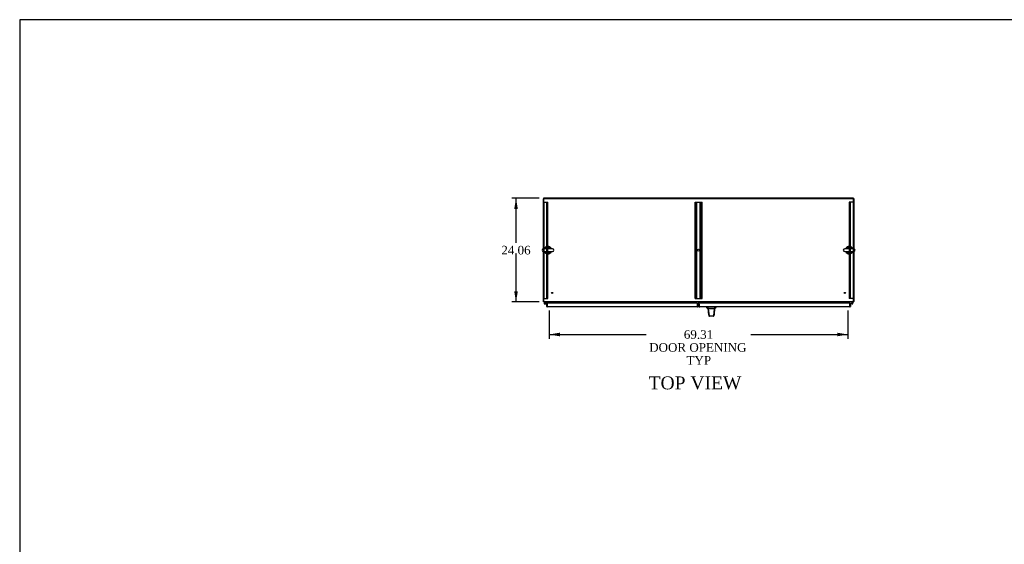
# Model space of a CAD drawing. Header units: inches. Extents: x 2 to 538, y -2 to 358.
# Tile 5 of 11: x 2 to 230, y 236 to 358. Entities that reach past the tile are written whole.
import ezdxf
from ezdxf.enums import TextEntityAlignment as Align
from ezdxf.lldxf.tags import DXFTag

# ---------------------------------------------------------------- set-up
doc = ezdxf.new("R2010")
doc.units = ezdxf.units.IN
doc.header["$MEASUREMENT"] = 0
for name, color, linetype in [('COM42890-3', 7, 'Continuous'), ('COM44039', 7, 'Continuous'), ('COM48813', 7, 'Continuous'), ('COM54578-79', 7, 'Continuous'), ('COM56746-6', 7, 'Continuous'), ('COM71120-6', 7, 'Continuous'), ('COM71121-6', 7, 'Continuous'), ('COM71122-8', 7, 'Continuous'), ('Default', 7, 'Continuous'), ('GSK11033', 7, 'Continuous'), ('HAN13066', 7, 'Continuous'), ('SCS00680', 7, 'Continuous'), ('STD21878', 7, 'Continuous'), ('WAF25362', 7, 'Continuous')]:
    doc.layers.add(name, color=color, linetype=linetype)
doc.styles.add('SEACAD_Times_New_Roman', font='times.ttf')
tags = doc.linetypes.add('HIDDEN2', pattern=[0.1875, 0.125, -0.0625]).pattern_tags.tags
tags[6:7] = [DXFTag(74, 4), DXFTag(75, 0), DXFTag(340, '0'), DXFTag(46, 0.0), DXFTag(50, 0.0), DXFTag(44, 0.0), DXFTag(45, 0.0)]
tags[4:5] = [DXFTag(74, 4), DXFTag(75, 0), DXFTag(340, '0'), DXFTag(46, 0.0), DXFTag(50, 0.0), DXFTag(44, 0.0), DXFTag(45, 0.0)]
doc.dimstyles.new('HAMMOND_(STH_-_540x360)', dxfattribs={"dimtxt": 2, "dimasz": 2.5, "dimexe": 1, "dimexo": 1, "dimgap": 0.5, "dimtad": 0, "dimtih": 1, "dimtoh": 1, "dimzin": 0, "dimdsep": 46, "dimtxsty": 'SEACAD_Times_New_Roman', "dimblk1": '_SE_FILLED', "dimblk2": '_SE_FILLED', "dimsah": 1, "dimcen": 1, "dimadec": 0, "dimazin": 0, "dimtfac": 0.8, "dimtofl": 0, "dimtmove": 1, "dimatfit": 3, "dimfxl": 1, "dimtolj": 1, "dimtzin": 0, "dimarcsym": 0})

# ---------------------------------------------------------------- blocks, each defined once
blk = doc.blocks.new('SE2')
at = {"layer": 'COM42890-3', "color": 7, "linetype": 'HIDDEN2'}
for p, q in [((123.52, 293.4), (123.52, 315.77)), ((123.52, 315.77), (123.66, 315.77)), ((123.62, 293.4), (123.62, 315.77)), ((123.66, 315.77), (124.39, 315.77)), ((124.3, 293.4), (124.3, 315.77)), ((124.39, 315.77), (124.52, 315.77)), ((124.43, 293.4), (124.43, 315.77)), ((124.52, 293.4), (124.52, 315.77)), ((158.65, 293.4), (158.65, 315.77)), ((158.65, 315.77), (158.79, 315.77)), ((158.74, 293.4), (158.74, 315.77)), ((158.79, 315.77), (160.13, 315.77)), ((158.97, 293.4), (158.97, 315.77)), ((159.06, 293.4), (159.06, 315.77)), ((159.86, 293.4), (159.86, 315.77)), ((159.95, 293.4), (159.95, 315.77)), ((160.13, 315.77), (160.27, 315.77)), ((160.18, 293.4), (160.18, 315.77)), ((160.27, 293.4), (160.27, 315.77)), ((194.53, 315.77), (194.39, 315.77)), ((194.39, 315.77), (194.39, 293.4)), ((194.49, 315.77), (194.49, 293.4)), ((195.26, 315.77), (194.53, 315.77)), ((194.62, 315.77), (194.62, 293.4)), ((195.39, 315.77), (195.26, 315.77)), ((195.3, 315.77), (195.3, 293.4)), ((195.39, 315.77), (195.39, 293.4)), ((123.62, 304.83), (123.52, 304.83)), ((123.52, 304.33), (123.62, 304.33)), ((195.39, 304.83), (195.3, 304.83)), ((195.3, 304.33), (195.39, 304.33)), ((123.52, 293.4), (123.66, 293.4)), ((123.66, 293.4), (124.39, 293.4)), ((124.39, 293.4), (124.52, 293.4)), ((158.65, 293.4), (158.79, 293.4)), ((158.79, 293.4), (160.13, 293.4)), ((160.13, 293.4), (160.27, 293.4)), ((194.53, 293.4), (194.39, 293.4)), ((195.26, 293.4), (194.53, 293.4)), ((195.39, 293.4), (195.26, 293.4))]:
    blk.add_line(p, q, dxfattribs=at)
blk.add_circle((159.46, 304.58), 0.25, dxfattribs=at)
at = {"layer": 'COM44039', "color": 7, "linetype": 'Continuous'}
for p, q in [((159.19, 292.28), (124.34, 292.28)), ((124.34, 292.28), (124.34, 291.55)), ((159.19, 291.55), (159.19, 292.28)), ((124.24, 292.15), (124.34, 292.15)), ((124.24, 291.55), (124.24, 292.15)), ((124.34, 291.49), (124.3, 291.44)), ((124.34, 291.75), (124.34, 292.15)), ((124.34, 291.55), (124.34, 291.55)), ((124.34, 291.55), (124.34, 291.44)), ((124.34, 291.55), (124.34, 291.49)), ((159.19, 291.41), (124.38, 291.41)), ((124.38, 291.41), (124.38, 291.41)), ((124.38, 291.41), (124.38, 291.41)), ((124.38, 291.41), (124.38, 291.41)), ((159.19, 291.55), (159.19, 291.41))]:
    blk.add_line(p, q, dxfattribs=at)
for centre, start, end in [((124.38, 291.55), 180, 232.4964), ((124.38, 291.55), 232.4964, 269.8439), ((124.38, 291.55), 269.9238, 270), ((159.19, 291.55), 270, 340.2274)]:
    blk.add_arc(centre, 0.143, start, end, dxfattribs=at)
blk.add_open_spline([(124.34, 291.44), (124.34, 291.43), (124.35, 291.42), (124.36, 291.41), (124.37, 291.41), (124.38, 291.41), (124.38, 291.41), (124.38, 291.41)], degree=3, knots=[0, 0, 0, 0, 0.5, 0.5, 0.75, 0.75, 1, 1, 1, 1], dxfattribs=at)
at = {"layer": 'COM48813', "color": 7, "linetype": 'Continuous'}
for p, q in [((195.39, 316.63), (123.52, 316.63)), ((123.52, 316.63), (123.52, 316.5)), ((195.39, 316.63), (195.39, 316.5))]:
    blk.add_line(p, q, dxfattribs=at)
at = {"layer": 'COM54578-79', "color": 7, "linetype": 'Continuous'}
for p, q in [((123.72, 292.4), (123.68, 292.36)), ((123.69, 292.28), (123.69, 292.26)), ((123.89, 292.57), (123.72, 292.4)), ((123.77, 292.33), (123.74, 292.33)), ((123.79, 292.38), (123.8, 292.4)), ((123.8, 292.4), (123.91, 292.51)), ((123.82, 292.26), (123.82, 292.28)), ((123.91, 292.51), (124.61, 292.51)), ((124.61, 292.51), (124.61, 292.57)), ((194.31, 292.51), (194.31, 292.57)), ((195, 292.51), (194.31, 292.51)), ((195.2, 292.31), (195, 292.51)), ((195.03, 292.57), (195.24, 292.36)), ((123.74, 292.21), (123.77, 292.21)), ((123.76, 292.15), (124.34, 292.15)), ((124.34, 292.22), (123.8, 292.22)), ((123.82, 292.26), (123.87, 292.26)), ((124.34, 292.15), (124.34, 292.15)), ((194.58, 292.22), (195.04, 292.22)), ((195.09, 292.15), (194.58, 292.15)), ((194.58, 292.15), (194.58, 292.15)), ((195.06, 292.22), (195.04, 292.22)), ((195.05, 292.27), (195.11, 292.27)), ((195.09, 292.15), (195.16, 292.15))]:
    blk.add_line(p, q, dxfattribs=at)
blk.add_circle((195.16, 292.27), 0.05, dxfattribs=at)
for centre, radius, start, end in [((123.76, 292.27), 0.117, 354.7841, 270), ((123.74, 292.28), 0.05, 90, 180), ((123.76, 292.27), 0.135, 68.9858, 104.9706), ((123.77, 292.28), 0.05, 0, 90), ((195.16, 292.27), 0.117, 47.608, 180), ((195.16, 292.27), 0.117, 180, 47.608), ((195.16, 292.27), 0.055, 48.8041, 180), ((195.16, 292.27), 0.055, 180, 48.8041), ((123.74, 292.26), 0.05, 180, 270), ((123.77, 292.26), 0.05, 270, 0), ((123.76, 292.27), 0.117, 331.9602, 354.7841), ((195.16, 292.27), 0.135, 204.0421, 240.0736)]:
    blk.add_arc(centre, radius, start, end, dxfattribs=at)
at = {"layer": 'COM56746-6', "color": 7, "linetype": 'Continuous'}
for p, q in [((159.35, 292.28), (159.35, 291.55)), ((194.58, 292.28), (159.35, 292.28)), ((194.58, 291.55), (194.58, 292.28)), ((159.35, 291.41), (159.35, 291.55)), ((194.53, 291.41), (159.35, 291.41)), ((194.53, 291.41), (194.53, 291.41)), ((194.53, 291.41), (194.53, 291.41)), ((194.68, 292.15), (194.58, 292.15)), ((194.58, 292.15), (194.58, 291.75)), ((194.58, 291.55), (194.58, 291.55)), ((194.58, 291.49), (194.58, 291.55)), ((194.58, 291.55), (194.58, 291.44)), ((194.58, 291.49), (194.62, 291.44)), ((194.68, 292.15), (194.68, 291.55))]:
    blk.add_line(p, q, dxfattribs=at)
at = {"layer": 'COM56746-6', "color": 7, "linetype": 'HIDDEN2'}
for p, q in [((159.68, 291.5), (159.35, 291.5)), ((159.48, 291.41), (159.48, 291.5)), ((159.58, 291.55), (159.58, 292.07)), ((159.68, 292.07), (159.58, 292.07)), ((159.58, 291.55), (159.68, 291.55)), ((159.68, 291.55), (159.68, 292.07)), ((159.73, 291.5), (159.73, 291.41)), ((162.02, 291.5), (162.02, 291.41)), ((162.21, 291.5), (162.21, 291.41)), ((162.25, 291.5), (162.25, 291.41)), ((162.58, 291.41), (162.58, 291.5)), ((162.61, 291.5), (162.61, 291.41)), ((162.81, 291.5), (162.81, 291.41)), ((194.53, 291.5), (194.53, 291.41)), ((194.53, 291.41), (194.53, 291.5)), ((194.58, 291.55), (194.58, 291.55))]:
    blk.add_line(p, q, dxfattribs=at)
for centre, radius, start, end in [((159.73, 291.55), 0.143, 180, 270), ((159.73, 291.55), 0.048, 180, 270), ((194.53, 291.55), 0.048, 270.2269, 360), ((194.53, 291.55), 0.048, 270.2269, 0), ((194.53, 291.55), 0.048, 270, 270.2269)]:
    blk.add_arc(centre, radius, start, end, dxfattribs=at)
at = {"layer": 'COM56746-6', "color": 7, "linetype": 'Continuous'}
for start, end in [(270.1561, 307.5036), (270, 270.0762), (307.5036, 0)]:
    blk.add_arc((194.53, 291.55), 0.143, start, end, dxfattribs=at)
at = {"layer": 'COM56746-6', "color": 7, "linetype": 'HIDDEN2'}
for points, knots in [([(194.53, 291.41), (194.53, 291.41), (194.53, 291.42), (194.53, 291.43), (194.53, 291.44), (194.53, 291.45), (194.54, 291.45), (194.54, 291.46), (194.54, 291.46), (194.54, 291.46), (194.54, 291.46), (194.54, 291.46), (194.54, 291.47), (194.54, 291.47), (194.54, 291.47), (194.54, 291.47), (194.54, 291.47), (194.54, 291.47), (194.54, 291.47), (194.54, 291.47), (194.54, 291.47), (194.54, 291.47), (194.54, 291.47), (194.54, 291.47), (194.55, 291.48), (194.55, 291.48), (194.55, 291.48), (194.56, 291.48), (194.56, 291.48), (194.57, 291.48), (194.57, 291.48), (194.57, 291.48), (194.58, 291.48), (194.58, 291.49)], [0, 0, 0, 0, 0.177326, 0.177326, 0.177326, 0.361936, 0.361936, 0.361936, 0.415585, 0.415585, 0.415585, 0.453863, 0.453863, 0.453863, 0.484573, 0.484573, 0.484573, 0.502992, 0.502992, 0.502992, 0.521366, 0.521366, 0.521366, 0.589423, 0.589423, 0.589423, 0.722321, 0.722321, 0.722321, 0.860756, 0.860756, 0.860756, 1, 1, 1, 1]), ([(194.58, 291.49), (194.57, 291.48), (194.57, 291.48), (194.56, 291.48), (194.55, 291.48), (194.55, 291.48), (194.54, 291.48), (194.54, 291.47), (194.54, 291.47), (194.54, 291.47), (194.54, 291.47), (194.54, 291.47), (194.54, 291.47), (194.54, 291.47), (194.54, 291.47), (194.54, 291.46), (194.54, 291.46), (194.53, 291.45), (194.53, 291.45), (194.53, 291.43), (194.53, 291.42), (194.53, 291.41)], [0, 0, 0, 0, 0.25, 0.25, 0.375, 0.375, 0.4375, 0.4375, 0.46875, 0.46875, 0.5, 0.5, 0.53125, 0.53125, 0.5625, 0.5625, 0.625, 0.625, 0.75, 0.75, 1, 1, 1, 1])]:
    blk.add_open_spline(points, degree=3, knots=knots, dxfattribs=at)
at = {"layer": 'COM56746-6', "color": 7, "linetype": 'Continuous'}
blk.add_open_spline([(194.58, 291.44), (194.57, 291.43), (194.57, 291.42), (194.55, 291.41), (194.55, 291.41), (194.54, 291.41), (194.54, 291.41), (194.53, 291.41)], degree=3, knots=[0, 0, 0, 0, 0.5, 0.5, 0.75, 0.75, 1, 1, 1, 1], dxfattribs=at)
at = {"layer": 'COM71120-6', "color": 7, "linetype": 'Continuous'}
for p, q in [((195.39, 316.5), (195.49, 316.5)), ((195.49, 316.5), (195.49, 304.94)), ((195.49, 304.29), (195.49, 292.66)), ((194.21, 292.28), (194.21, 292.47)), ((195.39, 292.66), (195.49, 292.66))]:
    blk.add_line(p, q, dxfattribs=at)
for centre, radius, start, end in [((194.3, 292.47), 0.19, 150, 180), ((194.3, 292.47), 0.095, 90, 180), ((195.3, 292.76), 0.19, 300, 330)]:
    blk.add_arc(centre, radius, start, end, dxfattribs=at)
at = {"layer": 'COM71121-6', "color": 7, "linetype": 'Continuous'}
for p, q in [((123.43, 316.5), (123.43, 304.94)), ((123.43, 316.5), (123.52, 316.5)), ((123.43, 304.29), (123.43, 292.66)), ((123.43, 292.66), (123.52, 292.66)), ((124.71, 292.47), (124.71, 292.28))]:
    blk.add_line(p, q, dxfattribs=at)
for centre, radius, start, end in [((123.62, 292.76), 0.19, 210, 240), ((124.61, 292.47), 0.095, 0, 90), ((124.61, 292.47), 0.19, 0, 30)]:
    blk.add_arc(centre, radius, start, end, dxfattribs=at)
at = {"layer": 'COM71122-8', "color": 7, "linetype": 'Continuous'}
for p, q in [((195.39, 316.5), (123.52, 316.5)), ((123.52, 316.5), (123.52, 304.94)), ((195.39, 304.94), (195.39, 316.5)), ((123.52, 304.28), (123.52, 292.76)), ((195.39, 292.76), (195.39, 304.28)), ((123.52, 292.76), (123.52, 292.57)), ((195.39, 292.57), (123.52, 292.57)), ((124.8, 292.57), (124.8, 292.47)), ((124.8, 292.28), (124.8, 292.47)), ((194.11, 292.47), (194.11, 292.57)), ((194.11, 292.47), (194.11, 292.28)), ((195.39, 292.57), (195.39, 292.76))]:
    blk.add_line(p, q, dxfattribs=at)
at = {"layer": 'GSK11033', "color": 7, "linetype": 'Continuous'}
for p, q in [((124.34, 291.75), (124.34, 291.75)), ((124.34, 291.75), (124.34, 291.5)), ((124.34, 291.5), (124.34, 291.5)), ((159.35, 291.75), (159.19, 291.75)), ((159.35, 291.5), (159.19, 291.5)), ((159.35, 291.75), (159.24, 291.75)), ((159.24, 291.75), (159.24, 291.5)), ((159.35, 291.5), (159.24, 291.5)), ((159.33, 291.75), (159.33, 291.81)), ((159.33, 291.81), (159.35, 291.81)), ((194.58, 291.75), (194.58, 291.5)), ((194.58, 291.75), (194.58, 291.75)), ((194.58, 291.5), (194.58, 291.5))]:
    blk.add_line(p, q, dxfattribs=at)
at = {"layer": 'HAN13066', "color": 7, "linetype": 'Continuous'}
for p, q in [((161.32, 291.41), (161.32, 291.32)), ((161.32, 291.33), (161.39, 291.33)), ((161.42, 291.33), (161.7, 290.97)), ((161.51, 291.33), (161.44, 291.33)), ((163.13, 291.33), (161.51, 291.33)), ((161.62, 290.97), (161.64, 290.97)), ((161.7, 290.97), (161.64, 290.97)), ((161.75, 290.97), (161.7, 290.97)), ((161.7, 290.97), (161.92, 289.33)), ((161.84, 290.97), (161.75, 290.97)), ((163.12, 290.97), (161.84, 290.97)), ((163.12, 290.97), (162.96, 289.34)), ((163.15, 290.97), (163.12, 290.97)), ((163.31, 291.33), (163.13, 291.33)), ((163.16, 290.97), (163.15, 290.97)), ((163.17, 290.97), (163.16, 290.97)), ((163.17, 290.97), (163.2, 290.97)), ((163.39, 291.33), (163.31, 291.33)), ((163.39, 291.33), (163.5, 291.33)), ((163.5, 291.32), (163.5, 291.41)), ((161.81, 289.35), (161.81, 289.34)), ((161.97, 289.29), (161.87, 289.29)), ((162.9, 289.29), (161.97, 289.29)), ((162.96, 289.29), (162.9, 289.29)), ((163.02, 289.35), (163.02, 289.35))]:
    blk.add_line(p, q, dxfattribs=at)
for centre, radius, start, end in [((157.53, 287.69), 5.25, 38.6173, 43.7666), ((101.16, 297.02), 62.32, 353.4784, 354.4341), ((175.62, 280.78), 16.06, 138.9673, 140.6254), ((161.87, 289.35), 0.06, 185.9929, 270.0075), ((162.9, 289.35), 0.0554, 272.131, 348.8293), ((162.96, 289.35), 0.06, 269.9911, 354.4242)]:
    blk.add_arc(centre, radius, start, end, dxfattribs=at)
for points in [[(161.64, 290.97), (161.69, 290.43), (161.75, 289.89), (161.81, 289.35)], [(163.17, 290.97), (163.12, 290.43), (163.07, 289.89), (163.02, 289.35)], [(163.13, 291.33), (163.13, 291.21), (163.12, 291.09), (163.12, 290.97)]]:
    blk.add_open_spline(points, degree=3, dxfattribs=at)
blk.add_open_spline([(161.92, 289.33), (161.92, 289.32), (161.93, 289.31), (161.95, 289.3), (161.96, 289.29), (161.97, 289.29)], degree=3, knots=[0, 0, 0, 0, 0.5, 0.5, 1, 1, 1, 1], dxfattribs=at)
at = {"layer": 'SCS00680', "color": 7, "linetype": 'Continuous'}
for p, q in [((125.56, 304.94), (123.49, 304.94)), ((123.49, 304.28), (125.56, 304.28)), ((195.43, 304.94), (193.36, 304.94)), ((193.36, 304.28), (195.43, 304.28))]:
    blk.add_line(p, q, dxfattribs=at)
for centre, radius, start, end in [((123.49, 304.61), 0.331, 90, 270), ((124.52, 304.61), 0.625, 32.0055, 147.9945), ((124.52, 304.61), 0.625, 212.0055, 327.9945), ((125.56, 304.61), 0.331, 270, 90), ((193.36, 304.61), 0.331, 90, 270), ((194.39, 304.61), 0.625, 32.0055, 147.9945), ((194.39, 304.61), 0.625, 212.0055, 327.9945), ((195.43, 304.61), 0.331, 270, 90)]:
    blk.add_arc(centre, radius, start, end, dxfattribs=at)
at = {"layer": 'STD21878', "color": 7, "linetype": 'HIDDEN2'}
for centre, radius in [((125.52, 294.66), 0.141), ((125.52, 294.66), 0.125), ((193.39, 294.66), 0.141), ((193.39, 294.66), 0.125)]:
    blk.add_circle(centre, radius, dxfattribs=at)
at = {"layer": 'WAF25362', "color": 7, "linetype": 'Continuous'}
for centre, start, end in [((124.52, 304.61), 22.2452, 157.7548), ((124.52, 304.61), 202.2452, 337.7548), ((194.39, 304.61), 22.2452, 157.7548), ((194.39, 304.61), 202.2452, 337.7548)]:
    blk.add_arc(centre, 0.875, start, end, dxfattribs=at)
blk = doc.blocks.new('DMBLK550')
at = {"layer": 'Default', "linetype": 'Continuous'}
for points in [[(116.71, 314.13), (117.55, 314.13), (117.13, 316.63)], [(116.71, 295.07), (117.13, 292.57), (117.55, 295.07)]]:
    blk.add_hatch(color=7, dxfattribs=at).paths.add_polyline_path(points)
at = {"layer": 'Default', "color": 7, "linetype": 'Continuous'}
for p, q in [((122.52, 316.63), (116.13, 316.63)), ((117.13, 306.3), (117.13, 316.63)), ((117.13, 292.57), (117.13, 303.6)), ((122.52, 292.57), (116.13, 292.57))]:
    blk.add_line(p, q, dxfattribs=at)
at = {"layer": 'Default', "color": 7, "linetype": 'Continuous', "style": 'SEACAD_Times_New_Roman'}
blk.add_text('24.06', height=2, dxfattribs=at).set_placement((113.72, 305.6), align=Align.TOP_LEFT)
blk = doc.blocks.new('_SE_FILLED')
at = {"color": 0}
blk.add_line((0, 0), (-1, 0), dxfattribs=at)
blk.add_solid([(0, 0), (-1, -0.1665), (-1, 0.1665), (0, 0)], dxfattribs=at)
blk = doc.blocks.new('DMBLK551')
at = {"layer": 'Default', "linetype": 'Continuous'}
for points in [[(127.3, 284.6), (127.3, 285.44), (124.8, 285.02)], [(191.61, 284.6), (194.11, 285.02), (191.61, 285.44)]]:
    blk.add_hatch(color=7, dxfattribs=at).paths.add_polyline_path(points)
at = {"layer": 'Default', "color": 7, "linetype": 'Continuous'}
for p, q in [((124.8, 290.6), (124.8, 284.02)), ((194.11, 290.6), (194.11, 284.02)), ((124.8, 285.02), (147.31, 285.02)), ((171.6, 285.02), (194.11, 285.02))]:
    blk.add_line(p, q, dxfattribs=at)
at = {"layer": 'Default', "color": 7, "linetype": 'Continuous', "style": 'SEACAD_Times_New_Roman'}
for s, p in [('69.31', (156.05, 286.02)), ('DOOR OPENING ', (148.01, 283.02)), ('TYP', (156.66, 280.02))]:
    blk.add_text(s, height=2, dxfattribs=at).set_placement(p, align=Align.TOP_LEFT)
blk = doc.blocks.new('BORDER')
at = {"layer": 'Default', "color": 7, "linetype": 'Continuous'}
for p, q in [((0, 27.86), (-41.86, 27.86)), ((-41.86, 27.86), (-41.86, 0))]:
    blk.add_line(p, q, dxfattribs=at)

msp = doc.modelspace()

# ---------------------------------------------------------------- block references
at = {"layer": 'Default', "color": 7, "xscale": 12.8, "yscale": 12.8, "zscale": 12.8}
msp.add_blockref('BORDER', (537.834, 1.476), dxfattribs=at)
at = {"layer": 'Default'}
msp.add_blockref('SE2', (0, 0), dxfattribs=at)

# ---------------------------------------------------------------- texts
at = {"layer": 'Default', "color": 7, "linetype": 'Continuous', "style": 'SEACAD_Times_New_Roman'}
msp.add_text('TOP VIEW', height=3, dxfattribs=at).set_placement((147.879, 275.294), align=Align.TOP_LEFT)

# ---------------------------------------------------------------- dimensions: what is measured, and where the dimension line sits
at = {"layer": 'Default', "color": 7, "linetype": 'Continuous'}
for base, p1, p2, angle, text, picture, middle in [((117.13, 292.568), (123.524, 292.568), (123.524, 316.628), 90, '\\A1;<>', 'DMBLK550', (117.13, 304.598)), ((124.804, 285.019), (124.804, 292.473), (194.114, 292.473), 0, '\\A1;<>\\PDOOR OPENING \\XTYP', 'DMBLK551', (159.459, 285.019))]:
    dim = msp.add_linear_dim(base=base, p1=p1, p2=p2, angle=angle, text=text, dimstyle='HAMMOND_(STH_-_540x360)', override={"dimtmove": 0}, dxfattribs=at)
    dim.commit()
    dim.dimension.update_dxf_attribs({"geometry": picture, "text_midpoint": middle, "dimtype": 161})

doc.saveas('drawing.dxf')
